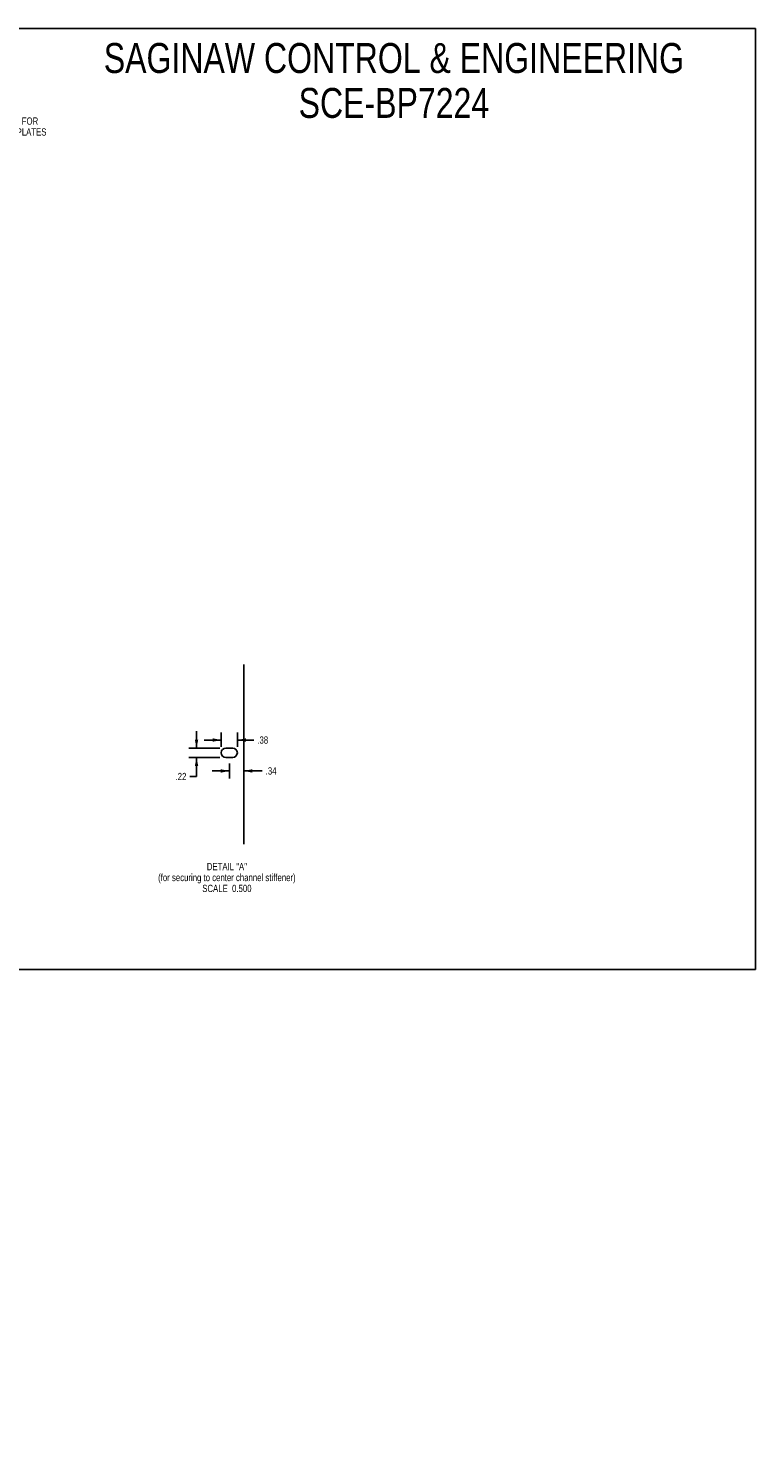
# Model space of a CAD drawing. Header units: inches. Extents: x 0 to 136, y -45 to 88.
# Tile 2 of 2: x 68 to 136, y -45 to 88. Entities that reach past the tile are written whole.
import ezdxf

# ---------------------------------------------------------------- set-up
doc = ezdxf.new("R2010")
doc.units = ezdxf.units.IN
doc.header["$LTSCALE"] = 7.48
doc.header["$MEASUREMENT"] = 0
doc.layers.get('0').update_dxf_attribs({"linetype": 'CONTINUOUS'})
doc.layers.add('02___PRT_ALL_AXES', color=7, linetype='CONTINUOUS')
doc.layers.add('DIMENSIONS', color=7, linetype='CONTINUOUS')
doc.styles.get("Standard").update_dxf_attribs({"font": 'txt', "width": 0.8})
doc.dimstyles.new('DIMSTYLE_2', dxfattribs={"dimtxt": 0.68, "dimasz": 0.8, "dimexe": 0.09, "dimexo": 0.07, "dimgap": 0.0425, "dimtad": 0, "dimtih": 1, "dimtoh": 1, "dimlfac": 0.25, "dimzin": 4, "dimdsep": 46, "dimtxsty": 'Standard', "dimblk": '_FILLED', "dimblk1": '_FILLED', "dimblk2": '_FILLED', "dimcen": 0.09, "dimadec": 0, "dimazin": 0, "dimtfac": 1, "dimtofl": 0, "dimtmove": 0, "dimatfit": 3, "dimldrblk": '_FILLED', "dimfxl": 1, "dimtolj": 1, "dimtzin": 4, "dimarcsym": 0})

# ---------------------------------------------------------------- blocks, each defined once
blk = doc.blocks.new('_FILLED')
at = {"color": 0, "linetype": 'ByBlock'}
blk.add_solid([(0, 0), (-1, 0.2), (-1, -0.2)], dxfattribs=at)
blk = doc.blocks.new('*D8')
at = {"layer": 'DIMENSIONS', "color": 2, "linetype": 'Continuous'}
for p, q in [((83.72, 20.69), (83.72, 22.29)), ((85.91, 20.69), (83, 20.69)), ((85.91, 19.82), (83, 19.82)), ((83.72, 19.82), (83.72, 18.04)), ((83.72, 18.04), (83.11, 18.04))]:
    blk.add_line(p, q, dxfattribs=at)
at = {"layer": 'DIMENSIONS', "color": 2, "linetype": 'Continuous', "xscale": 0.8, "yscale": 0.8, "zscale": 0.8}
for p, rotation in [((83.72, 20.69), 270), ((83.72, 19.82), 90)]:
    blk.add_blockref('_FILLED', p, dxfattribs=dict(at, rotation=rotation))
at = {"layer": 'DIMENSIONS', "color": 2, "linetype": 'Continuous', "insert": (82.77, 18.38), "char_height": 0.68, "width": 1.632, "attachment_point": 3, "line_spacing_factor": 0.9}
blk.add_mtext('.22', dxfattribs=at)
blk = doc.blocks.new('*D9')
at = {"layer": 'DIMENSIONS', "color": 2, "linetype": 'Continuous'}
for p, q in [((86.04, 21.45), (84.44, 21.45)), ((86.04, 20.82), (86.04, 22.17)), ((87.54, 20.82), (87.54, 22.17)), ((87.54, 21.45), (89.07, 21.45))]:
    blk.add_line(p, q, dxfattribs=at)
at = {"layer": 'DIMENSIONS', "color": 2, "linetype": 'Continuous', "xscale": 0.8, "yscale": 0.8, "zscale": 0.8}
blk.add_blockref('_FILLED', (86.04, 21.45), dxfattribs=at)
at = {"layer": 'DIMENSIONS', "color": 2, "linetype": 'Continuous', "xscale": 0.8, "yscale": 0.8, "zscale": 0.8, "rotation": 180}
blk.add_blockref('_FILLED', (87.54, 21.45), dxfattribs=at)
at = {"layer": 'DIMENSIONS', "color": 2, "linetype": 'Continuous', "insert": (89.41, 21.79), "char_height": 0.68, "width": 1.632, "attachment_point": 1, "line_spacing_factor": 0.9}
blk.add_mtext('.38', dxfattribs=at)
blk = doc.blocks.new('*D13')
at = {"layer": 'DIMENSIONS', "color": 2, "linetype": 'Continuous'}
for p, q in [((86.79, 19.26), (86.79, 17.84)), ((86.79, 18.56), (85.19, 18.56)), ((88.15, 18.56), (89.85, 18.56))]:
    blk.add_line(p, q, dxfattribs=at)
at = {"layer": 'DIMENSIONS', "color": 2, "linetype": 'Continuous', "xscale": 0.8, "yscale": 0.8, "zscale": 0.8}
blk.add_blockref('_FILLED', (86.79, 18.56), dxfattribs=at)
at = {"layer": 'DIMENSIONS', "color": 2, "linetype": 'Continuous', "xscale": 0.8, "yscale": 0.8, "zscale": 0.8, "rotation": 180}
blk.add_blockref('_FILLED', (88.15, 18.56), dxfattribs=at)
at = {"layer": 'DIMENSIONS', "color": 2, "linetype": 'Continuous', "insert": (90.19, 18.9), "char_height": 0.68, "width": 1.632, "attachment_point": 1, "line_spacing_factor": 0.9}
blk.add_mtext('.34', dxfattribs=at)

msp = doc.modelspace()

# ---------------------------------------------------------------- linework, layer by layer
at = {"color": 7, "linetype": 'Continuous'}
for p, q in [((0, 88), (136, 88)), ((136, 0), (136, 88)), ((0, 0), (136, 0))]:
    msp.add_line(p, q, dxfattribs=at)
at = {"color": 3, "linetype": 'Continuous'}
msp.add_line((88.148, 11.7), (88.148, 28.502), dxfattribs=at)
at = {"layer": '02___PRT_ALL_AXES', "color": 3, "linetype": 'Continuous'}
for p, q in [((86.474, 20.694), (87.102, 20.694)), ((87.102, 19.822), (86.474, 19.822))]:
    msp.add_line(p, q, dxfattribs=at)
for centre, start, end in [((86.474, 20.258), 90, 270), ((87.102, 20.258), 270, 90)]:
    msp.add_arc(centre, 0.436, start, end, dxfattribs=at)

# ---------------------------------------------------------------- texts
at = {"layer": 'DIMENSIONS', "color": 2, "linetype": 'Continuous', "line_spacing_factor": 0.9}
for s, insert, char_height, width, attachment_point in [('SAGINAW CONTROL & ENGINEERING\\PSCE-BP7224', (102.178, 86.631), 2.8, 64.96, 2), ('CUTOUT PROVISIONS IN THE TOP & BOTTOM FOR\\PSECURING OPTIONAL BARRIER EXTENSION PLATES', (51.135, 79.675), 0.68, 22.848, 1), ('DETAIL "A"\\P(for securing to center channel stiffener)\\PSCALE  0.500', (86.56, 9.956), 0.68, 22.848, 2)]:
    msp.add_mtext(s, dxfattribs=dict(at, insert=insert, char_height=char_height, width=width, attachment_point=attachment_point))

# ---------------------------------------------------------------- dimensions: what is measured, and where the dimension line sits
at = {"layer": 'DIMENSIONS', "color": 2, "linetype": 'Continuous'}
for base, p1, p2, angle, picture, middle in [((83.722, 19.822), (85.984, 20.694), (85.984, 19.822), 270, '*D8', (81.953, 18.042)), ((86.788, 18.561), (88.148, -44.717), (86.788, 17.771), 180, '*D13', (91.007, 18.561))]:
    dim = msp.add_linear_dim(base=base, p1=p1, p2=p2, angle=angle, dimstyle='DIMSTYLE_2', dxfattribs=at)
    dim.commit()
    dim.dimension.update_dxf_attribs({"geometry": picture, "text_midpoint": middle, "dimtype": 160})
dim = msp.add_linear_dim(base=(87.538237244, 21.450331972), p1=(86.038237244, 22.240331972), p2=(87.538237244, 22.240331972), dimstyle='DIMSTYLE_2', dxfattribs=at)
dim.commit()
dim.dimension.update_dxf_attribs({"geometry": '*D9', "text_midpoint": (90.226325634, 21.450331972), "dimtype": 160})

doc.saveas('drawing.dxf')
